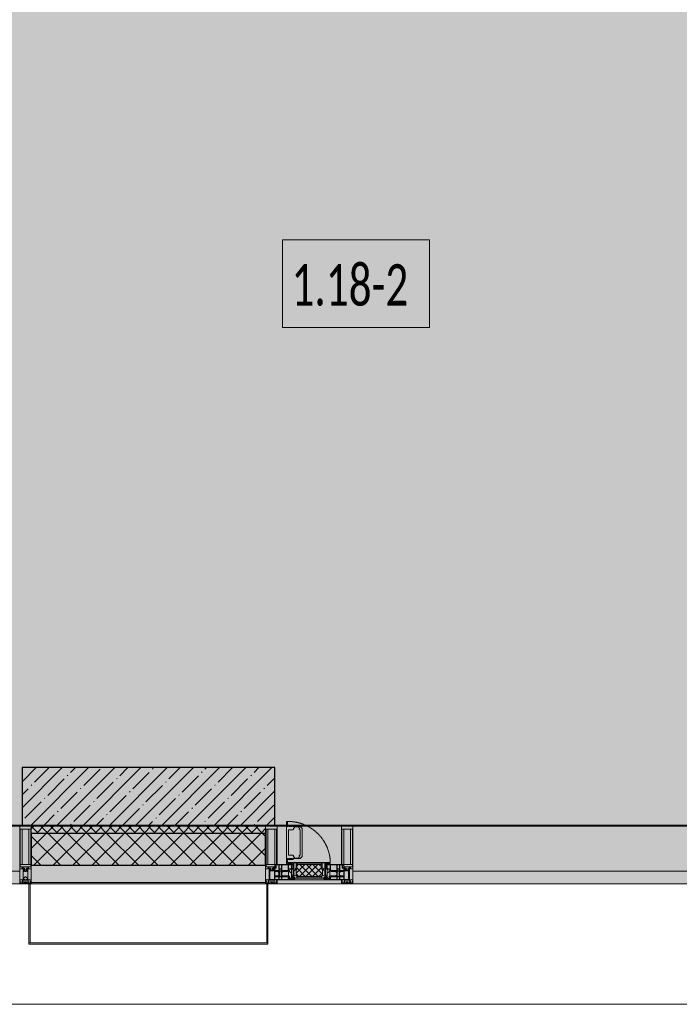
# Model space of a CAD drawing. Header units: millimetres. Extents: x -26897837 to 7466349, y -86687 to 22351.
# Tile 3 of 256: x 20118 to 22988, y -50259 to -45974. Entities that reach past the tile are written whole.
import ezdxf

# ---------------------------------------------------------------- set-up
doc = ezdxf.new("R2010")
doc.units = ezdxf.units.MM
doc.linetypes.add('-D1-02х01', pattern=[3, 2, -1])
for name, color, linetype, lineweight in [('_0', 7, 'Continuous', 13), ('A-010-A_ROOM', 7, 'Continuous', 18), ('A-200-M_WALL', 7, 'Continuous', 5), ('A-200-M_WALL_PAT', 7, 'Continuous', 5), ('A-214-M_CURT_WALL', 7, 'Continuous', 5), ('A-215-M_CURT_PANEL', 7, 'Continuous', 5), ('A-230-M_FLOOR', 7, 'Continuous', 5), ('A-280-M_COLUMN', 7, 'Continuous', 5), ('A-314-M_WINDOW', 7, 'Continuous', 5), ('S-280-M_COLUMN', 7, 'Continuous', 5), ('Z-060-M_DETAIL', 7, 'Continuous', 5), ('Ограждение', 7, 'Continuous', 5), ('Поручни', 7, 'Continuous', 5)]:
    doc.layers.add(name, color=color, linetype=linetype, lineweight=lineweight)
doc.styles.add('Calibri Light_2', font='Calibri light.ttf', dxfattribs={"width": 0.7, "height": 250})

# ---------------------------------------------------------------- blocks, each defined once
blk = doc.blocks.new('System Panel - A_PAN_Glass-5793590-50_AS_Plan_13')
at = {"layer": 'A-215-M_CURT_PANEL'}
for p, q in [((825, 55), (-825, 55)), ((-825, 55), (-825, 0)), ((825, 0), (825, 55)), ((-825, 0), (825, 0))]:
    blk.add_line(p, q, dxfattribs=at)
blk = doc.blocks.new('Rectangular Mullion - R_StandardFrame_50Wx250H-3725449-50_AS_Plan_13')
at = {"layer": 'A-214-M_CURT_WALL'}
blk.add_line((33540, -505), (31890, -505), dxfattribs=at)
blk = doc.blocks.new('A_PAN_Створка - 383мм-V19-50_AS_Plan_13')
at = {"layer": 'A-215-M_CURT_PANEL'}
h = blk.add_hatch(dxfattribs=at)
h.set_pattern_fill('FP_22', color=256, style=0, pattern_type=2)
h.set_pattern_definition([(225, (-14800, -754.981), (14.142136, -14.142136), []), (315, (-14800, -754.981), (14.142136, 14.142136), [])])
h.paths.add_polyline_path([(-54.5, -31.8), (-54.9, -34.1), (-57.2, -36.4), (-57.2, -60.8), (-54.6, -63.4), (-53.6, -82.7), (54.6, -81.8), (54.6, -63.4), (57.2, -60.8), (57.2, -36.4), (54.9, -34.1), (54.5, -31.8)])
at = {"layer": 'A-314-M_WINDOW'}
for p, q in [((-67.9, -17), (-171, -17)), ((-171, -17), (-171, -57)), ((-171, -18.5), (-153.5, -18.5)), ((-153.5, -18.5), (-152, -20)), ((-152, -20), (-152, -73.5)), ((-150.5, -17), (-150.5, -29.4)), ((-132.4, -18.6), (-150.5, -18.6)), ((-150.5, -29.4), (-132.4, -29.4)), ((-150.5, -33.6), (-150.5, -68)), ((-136.3, -33.6), (-150.5, -33.6)), ((-137.2, -31), (-135.8, -35)), ((-132.5, -31), (-137.2, -31)), ((-132.1, -36.8), (-135.8, -35)), ((-132.5, -31.9), (-133.4, -33.7)), ((-133.4, -33.7), (-130.1, -35.3)), ((-132.5, -31.9), (-132.5, -31)), ((-132.4, -29.4), (-132.4, -18.6)), ((-132.1, -49), (-132.1, -36.8)), ((-131, -18.2), (-131, -29.5)), ((-120.8, -18.2), (-131, -18.2)), ((-131, -29.5), (-120.8, -29.5)), ((-131, -30.9), (-131, -33)), ((-120.8, -30.9), (-131, -30.9)), ((-129.4, -34.6), (-131, -33)), ((-130.1, -35.3), (-129.4, -34.6)), ((-130.1, -35.3), (-130.1, -50.4)), ((-122.4, -34.6), (-120.8, -33)), ((-121.7, -35.3), (-122.4, -34.6)), ((-118.4, -33.7), (-121.7, -35.3)), ((-121.7, -35.3), (-121.7, -50.4)), ((-120.8, -18.2), (-120.8, -29.5)), ((-120.8, -30.9), (-120.8, -33)), ((-119.7, -36.8), (-115.9, -35)), ((-119.7, -49), (-119.7, -36.8)), ((-119.3, -18.6), (-92.5, -18.6)), ((-119.3, -29.4), (-119.3, -18.6)), ((-92.5, -29.4), (-119.3, -29.4)), ((-119.3, -31), (-114.6, -31)), ((-119.3, -31.9), (-119.3, -31)), ((-119.3, -31.9), (-118.4, -33.7)), ((-114.6, -31), (-115.9, -35)), ((-94.1, -33.5), (-115.4, -33.5)), ((-89.9, -35.1), (-94.1, -33.5)), ((-92.5, -18.6), (-92.5, -29.4)), ((-90.8, -18.5), (-90.8, -29.4)), ((-87.3, -18.5), (-90.8, -18.5)), ((-90.8, -29.4), (-85.9, -29.4)), ((-89.9, -32.5), (-89.9, -35.1)), ((-85.9, -32.5), (-89.9, -32.5)), ((-89.9, -35.1), (-89.9, -50.9)), ((-87.3, -20.4), (-87.3, -18.5)), ((-87.3, -20.4), (-87.3, -21.9)), ((-84.8, -20.4), (-87.3, -20.4)), ((-87.3, -21.9), (-85.9, -21.9)), ((-85.9, -18.2), (-85.9, -20.4)), ((-75.9, -18.2), (-85.9, -18.2)), ((-85.9, -21.9), (-85.9, -29.4)), ((-85.9, -29.4), (-85.9, -32.5)), ((-83.4, -20.4), (-84.8, -20.4)), ((-70, -33.8), (-83.4, -20.4)), ((-78, -84), (-78, -23.5)), ((-78, -23.5), (-67.9, -23.5)), ((-78, -36.8), (-70, -36.8)), ((-78, -45.6), (-78, -36.8)), ((-75.9, -21.5), (-75.9, -18.2)), ((-75.9, -21.5), (-75.9, -23.5)), ((-74.9, -21.5), (-75.9, -21.5)), ((-75.9, -23.5), (-73, -23.5)), ((-74.9, -17.9), (-74.9, -21.5)), ((-68.9, -17.9), (-74.9, -17.9)), ((-67.2, -29.3), (-73, -23.5)), ((-61.4, -23.5), (-70, -32.1)), ((-70, -32.1), (-70, -62.5)), ((-70, -36.8), (-70, -33.8)), ((-68.9, -21.5), (-68.9, -17.9)), ((-67.9, -21.5), (-68.9, -21.5)), ((67.9, -17), (-67.9, -17)), ((-61.4, -23.5), (-67.9, -17)), ((-67.9, -17), (-67.9, -23.5)), ((-67.9, -17), (67.9, -17)), ((-67.9, -21.5), (-67.9, -23.5)), ((-67.9, -23.5), (-64.6, -26.8)), ((-67.9, -23.5), (-64.6, -26.8)), ((-64.6, -26.8), (-67.2, -29.3)), ((-64.6, -26.8), (-61.4, -23.5)), ((61.4, -23.5), (-61.4, -23.5)), ((67.9, -17), (61.4, -23.5)), ((70, -32.1), (61.4, -23.5)), ((61.4, -23.5), (64.6, -26.8)), ((67.9, -23.5), (64.6, -26.8)), ((64.6, -26.8), (67.9, -23.5)), ((64.6, -26.8), (67.2, -29.3)), ((67.2, -29.3), (73, -23.5)), ((67.9, -23.5), (67.9, -17)), ((171, -17), (67.9, -17)), ((67.9, -21.5), (67.9, -23.5)), ((67.9, -21.5), (68.9, -21.5)), ((67.9, -23.5), (78, -23.5)), ((68.9, -17.9), (74.9, -17.9)), ((68.9, -21.5), (68.9, -17.9)), ((70, -33.8), (83.4, -20.4)), ((70, -62.5), (70, -32.1)), ((70, -36.8), (70, -33.8)), ((78, -36.8), (70, -36.8)), ((75.9, -23.5), (73, -23.5)), ((74.9, -17.9), (74.9, -21.5)), ((74.9, -21.5), (75.9, -21.5)), ((75.9, -18.2), (85.9, -18.2)), ((75.9, -21.5), (75.9, -18.2)), ((75.9, -21.5), (75.9, -23.5)), ((78, -23.5), (78, -84)), ((78, -45.6), (78, -36.8)), ((83.4, -20.4), (84.8, -20.4)), ((84.8, -20.4), (87.3, -20.4)), ((85.9, -18.2), (85.9, -20.4)), ((85.9, -21.9), (85.9, -29.4)), ((87.3, -21.9), (85.9, -21.9)), ((85.9, -29.4), (85.9, -32.5)), ((90.8, -29.4), (85.9, -29.4)), ((85.9, -32.5), (89.9, -32.5)), ((87.3, -18.5), (90.8, -18.5)), ((87.3, -20.4), (87.3, -18.5)), ((87.3, -20.4), (87.3, -21.9)), ((89.9, -32.5), (89.9, -35.1)), ((89.9, -35.1), (94.1, -33.5)), ((89.9, -35.1), (89.9, -50.9)), ((90.8, -18.5), (90.8, -29.4)), ((92.5, -18.6), (92.5, -29.4)), ((119.3, -18.6), (92.5, -18.6)), ((92.5, -29.4), (119.3, -29.4)), ((94.1, -33.5), (115.4, -33.5)), ((114.6, -31), (115.9, -35)), ((119.3, -31), (114.6, -31)), ((119.7, -36.8), (115.9, -35)), ((119.3, -31.9), (118.4, -33.7)), ((118.4, -33.7), (121.7, -35.3)), ((119.3, -29.4), (119.3, -18.6)), ((119.3, -31.9), (119.3, -31)), ((119.7, -49), (119.7, -36.8)), ((120.8, -18.2), (120.8, -29.5)), ((120.8, -18.2), (131, -18.2)), ((131, -29.5), (120.8, -29.5)), ((120.8, -30.9), (120.8, -33)), ((120.8, -30.9), (131, -30.9)), ((122.4, -34.6), (120.8, -33)), ((121.7, -35.3), (122.4, -34.6)), ((121.7, -35.3), (121.7, -50.4)), ((129.4, -34.6), (131, -33)), ((130.1, -35.3), (129.4, -34.6)), ((133.4, -33.7), (130.1, -35.3)), ((130.1, -35.3), (130.1, -50.4)), ((131, -18.2), (131, -29.5)), ((131, -30.9), (131, -33)), ((132.1, -36.8), (135.8, -35)), ((132.1, -49), (132.1, -36.8)), ((132.4, -18.6), (150.5, -18.6)), ((132.4, -29.4), (132.4, -18.6)), ((150.5, -29.4), (132.4, -29.4)), ((132.5, -31), (137.2, -31)), ((132.5, -31.9), (132.5, -31)), ((132.5, -31.9), (133.4, -33.7)), ((137.2, -31), (135.8, -35)), ((136.3, -33.6), (150.5, -33.6)), ((150.5, -17), (150.5, -29.4)), ((150.5, -33.6), (150.5, -68)), ((153.5, -18.5), (152, -20)), ((152, -20), (152, -73.5)), ((171, -18.5), (153.5, -18.5)), ((171, -57), (171, -17)), ((-171, -55.5), (-152, -55.5)), ((-171, -57), (-156, -57)), ((-153, -60), (-153, -73.5)), ((-153, -73.5), (-150, -73.5)), ((-136.4, -52.4), (-150.5, -52.4)), ((-150.5, -56.6), (-132.4, -56.6)), ((-150.5, -68), (-143.5, -68)), ((-150.5, -69.5), (-150.5, -73.5)), ((-145, -69.5), (-150.5, -69.5)), ((-150, -73.5), (-150, -84)), ((-150, -84), (-78, -84)), ((-148.5, -81), (-148.5, -82.5)), ((-143.5, -81), (-148.5, -81)), ((-148.5, -82.5), (-132.4, -82.5)), ((-145, -69.5), (-145, -79.5)), ((-143.5, -68), (-143.5, -81)), ((-137.2, -54.8), (-135.8, -50.8)), ((-132.5, -54.8), (-137.2, -54.8)), ((-132.1, -49), (-135.8, -50.8)), ((-133.4, -52), (-130.1, -50.4)), ((-132.5, -53.8), (-133.4, -52)), ((-132.5, -53.8), (-132.5, -54.8)), ((-132.4, -56.6), (-132.4, -82.5)), ((-129.4, -51.1), (-131, -52.7)), ((-131, -55.1), (-131, -52.7)), ((-120.8, -55.1), (-131, -55.1)), ((-131, -56.5), (-131, -62.6)), ((-131, -56.5), (-120.8, -56.5)), ((-120.8, -62.6), (-131, -62.6)), ((-131, -64.6), (-120.8, -64.6)), ((-131, -82.5), (-131, -64.6)), ((-131, -82.5), (-120.8, -82.5)), ((-130.1, -50.4), (-129.4, -51.1)), ((-121.7, -50.4), (-122.4, -51.1)), ((-122.4, -51.1), (-120.8, -52.7)), ((-118.4, -52), (-121.7, -50.4)), ((-120.8, -55.1), (-120.8, -52.7)), ((-120.8, -56.5), (-120.8, -62.6)), ((-120.8, -82.5), (-120.8, -64.6)), ((-119.7, -49), (-115.9, -50.8)), ((-119.3, -53.8), (-118.4, -52)), ((-119.3, -53.8), (-119.3, -54.8)), ((-119.3, -54.8), (-114.6, -54.8)), ((-119.3, -56.6), (-119.3, -82.5)), ((-92.5, -56.6), (-119.3, -56.6)), ((-119.3, -82.5), (-92.5, -82.5)), ((-114.6, -54.8), (-115.9, -50.8)), ((-94.1, -52.5), (-115.3, -52.5)), ((-89.9, -50.9), (-94.1, -52.5)), ((-92.5, -56.6), (-92.5, -82.5)), ((-90.8, -56.6), (-85.9, -56.6)), ((-90.8, -62.7), (-90.8, -56.6)), ((-80.4, -62.7), (-90.8, -62.7)), ((-90.8, -64.6), (-90.8, -82.5)), ((-80.1, -64.6), (-90.8, -64.6)), ((-90.8, -82.5), (-79.5, -82.5)), ((-89.9, -52.2), (-89.9, -50.9)), ((-89.9, -52.2), (-88.6, -53.5)), ((-85.9, -53.5), (-88.6, -53.5)), ((-85.9, -53.5), (-78, -45.6)), ((-85.9, -56.6), (-85.9, -53.5)), ((-78, -84), (-85, -84)), ((-85, -84), (-85, -87.5)), ((-80.4, -61.1), (-80.4, -62.7)), ((-78, -61.1), (-80.4, -61.1)), ((-80.1, -66.1), (-80.1, -64.6)), ((-78, -66.1), (-80.1, -66.1)), ((-79.5, -80.6), (-78, -80.6)), ((-79.5, -82.5), (-79.5, -80.6)), ((-78, -66.1), (-78, -61.1)), ((-78, -87.5), (-78, -84)), ((-78, -84), (-73.9, -84)), ((-70, -62.5), (-73.9, -62.5)), ((-73.9, -62.5), (-73.9, -87.5)), ((73.9, -62.5), (70, -62.5)), ((73.9, -87.5), (73.9, -62.5)), ((73.9, -84), (78, -84)), ((85.9, -53.5), (78, -45.6)), ((78, -61.1), (80.4, -61.1)), ((78, -66.1), (78, -61.1)), ((78, -66.1), (80.1, -66.1)), ((79.5, -80.6), (78, -80.6)), ((78, -87.5), (78, -84)), ((78, -84), (85, -84)), ((78, -84), (150, -84)), ((79.5, -82.5), (79.5, -80.6)), ((90.8, -82.5), (79.5, -82.5)), ((80.1, -64.6), (90.8, -64.6)), ((80.1, -66.1), (80.1, -64.6)), ((80.4, -61.1), (80.4, -62.7)), ((80.4, -62.7), (90.8, -62.7)), ((85, -84), (85, -87.5)), ((85.9, -53.5), (88.6, -53.5)), ((85.9, -56.6), (85.9, -53.5)), ((90.8, -56.6), (85.9, -56.6)), ((89.9, -52.2), (88.6, -53.5)), ((89.9, -50.9), (94.1, -52.5)), ((89.9, -52.2), (89.9, -50.9)), ((90.8, -62.7), (90.8, -56.6)), ((90.8, -64.6), (90.8, -82.5)), ((92.5, -56.6), (119.3, -56.6)), ((92.5, -56.6), (92.5, -82.5)), ((119.3, -82.5), (92.5, -82.5)), ((94.1, -52.5), (115.3, -52.5)), ((114.6, -54.8), (115.9, -50.8)), ((119.3, -54.8), (114.6, -54.8)), ((119.7, -49), (115.9, -50.8)), ((118.4, -52), (121.7, -50.4)), ((119.3, -53.8), (118.4, -52)), ((119.3, -53.8), (119.3, -54.8)), ((119.3, -56.6), (119.3, -82.5)), ((122.4, -51.1), (120.8, -52.7)), ((120.8, -55.1), (120.8, -52.7)), ((120.8, -55.1), (131, -55.1)), ((120.8, -56.5), (120.8, -62.6)), ((131, -56.5), (120.8, -56.5)), ((120.8, -62.6), (131, -62.6)), ((120.8, -82.5), (120.8, -64.6)), ((131, -64.6), (120.8, -64.6)), ((131, -82.5), (120.8, -82.5)), ((121.7, -50.4), (122.4, -51.1)), ((130.1, -50.4), (129.4, -51.1)), ((129.4, -51.1), (131, -52.7)), ((133.4, -52), (130.1, -50.4)), ((131, -55.1), (131, -52.7)), ((131, -56.5), (131, -62.6)), ((131, -82.5), (131, -64.6)), ((132.1, -49), (135.8, -50.8)), ((150.5, -56.6), (132.4, -56.6)), ((132.4, -56.6), (132.4, -82.5)), ((148.5, -82.5), (132.4, -82.5)), ((132.5, -53.8), (133.4, -52)), ((132.5, -53.8), (132.5, -54.8)), ((132.5, -54.8), (137.2, -54.8)), ((137.2, -54.8), (135.8, -50.8)), ((136.4, -52.4), (150.5, -52.4)), ((143.5, -68), (143.5, -81)), ((150.5, -68), (143.5, -68)), ((143.5, -81), (148.5, -81)), ((145, -69.5), (150.5, -69.5)), ((145, -69.5), (145, -79.5)), ((148.5, -81), (148.5, -82.5)), ((150, -84), (150, -73.5)), ((150, -73.5), (153, -73.5)), ((150.5, -69.5), (150.5, -73.5)), ((171, -55.5), (152, -55.5)), ((153, -73.5), (153, -60)), ((156, -57), (171, -57)), ((-73.9, -87.5), (-91.5, -87.5)), ((-91.5, -87.5), (-91.5, -92)), ((-91.5, -92), (91.5, -92)), ((-85, -87.5), (-78, -87.5)), ((91.5, -87.5), (73.9, -87.5)), ((85, -87.5), (78, -87.5)), ((91.5, -92), (91.5, -87.5))]:
    blk.add_line(p, q, dxfattribs=at)
for centre, start, end in [((-156, -60), 0, 90), ((156, -60), 90, 180)]:
    blk.add_arc(centre, 3, start, end, dxfattribs=at)
at = {"layer": 'A-314-M_WINDOW', "linetype": '-D1-02х01'}
blk.add_arc((91.4, -87.5), 183, 181.4091, 271.1445, dxfattribs=at)
at = {"layer": 'Z-060-M_DETAIL'}
for p, q in [((-70, -32.1), (-61.4, -23.5)), ((-70, -62.5), (-70, -32.1)), ((-67.8, -38.3), (-65.7, -37.4)), ((-67.8, -55.7), (-67.8, -38.3)), ((-65.7, -37.4), (-60.8, -34.7)), ((61.4, -23.5), (-61.4, -23.5)), ((-60.8, -34.7), (-57.3, -35.9)), ((-55.2, -33.8), (-57.3, -35.9)), ((-54.9, -34.1), (-57.2, -36.4)), ((-57.2, -36.4), (-57.2, -60.8)), ((-55.2, -33.8), (-54.8, -31.5)), ((-54.9, -25.8), (-53.9, -24.8)), ((-54.9, -29.5), (-54.9, -25.8)), ((-53.9, -30.5), (-54.9, -29.5)), ((-54.5, -31.8), (-54.9, -34.1)), ((0, -31.5), (-54.8, -31.5)), ((54.5, -31.8), (-54.5, -31.8)), ((-53.9, -24.8), (53.9, -24.8)), ((53.9, -30.5), (-53.9, -30.5)), ((0, -31.5), (54.8, -31.5)), ((54.9, -25.8), (53.9, -24.8)), ((53.9, -30.5), (54.9, -29.5)), ((54.9, -34.1), (54.5, -31.8)), ((55.2, -33.8), (54.8, -31.5)), ((54.9, -29.5), (54.9, -25.8)), ((57.2, -36.4), (54.9, -34.1)), ((55.2, -33.8), (57.3, -35.9)), ((57.2, -60.8), (57.2, -36.4)), ((60.8, -34.7), (57.3, -35.9)), ((65.7, -37.4), (60.8, -34.7)), ((70, -32.1), (61.4, -23.5)), ((67.8, -38.3), (65.7, -37.4)), ((67.8, -55.7), (67.8, -38.3)), ((70, -62.5), (70, -32.1)), ((-73.9, -62.5), (-70, -62.5)), ((-73.9, -87.5), (-73.9, -62.5)), ((-69.4, -66.5), (-73.9, -66.5)), ((-73.9, -81.5), (-69.4, -81.5)), ((-69.4, -85.5), (-73.9, -85.5)), ((-69.4, -81.5), (-69.4, -66.5)), ((-69.4, -90.3), (-69.4, -85.5)), ((-61.7, -62.5), (-67.9, -62.5)), ((-67.9, -62.5), (-67.9, -89.3)), ((-66, -56.5), (-67.8, -55.7)), ((-66, -56.5), (-62, -59.1)), ((-62, -59.1), (-60.7, -61)), ((-61.7, -64.9), (-61.7, -62.5)), ((-60.1, -67.7), (-61.7, -64.9)), ((-60.7, -61), (-57.4, -61)), ((-56.4, -67.7), (-60.1, -67.7)), ((-57.4, -61), (-54.9, -63.5)), ((-57.2, -60.8), (-54.6, -63.4)), ((-56.4, -89.4), (-56.4, -67.7)), ((-54.9, -63.5), (-54.9, -81.9)), ((-54.9, -81.9), (-53.8, -83)), ((-54.9, -85.6), (-53.9, -84.6)), ((-54.9, -89.3), (-54.9, -85.6)), ((-54.6, -63.4), (-54.6, -81.8)), ((-54.6, -81.8), (-53.6, -82.7)), ((-53.9, -84.6), (53.9, -84.6)), ((53.8, -83), (-53.8, -83)), ((-53.6, -82.7), (53.6, -82.7)), ((53.6, -82.7), (54.6, -81.8)), ((54.9, -81.9), (53.8, -83)), ((54.9, -85.6), (53.9, -84.6)), ((54.6, -63.4), (57.2, -60.8)), ((54.6, -81.8), (54.6, -63.4)), ((57.4, -61), (54.9, -63.5)), ((54.9, -63.5), (54.9, -81.9)), ((54.9, -89.3), (54.9, -85.6)), ((56.4, -67.7), (60.1, -67.7)), ((56.4, -89.4), (56.4, -67.7)), ((60.7, -61), (57.4, -61)), ((60.1, -67.7), (61.7, -64.9)), ((62, -59.1), (60.7, -61)), ((61.7, -62.5), (67.9, -62.5)), ((61.7, -64.9), (61.7, -62.5)), ((66, -56.5), (62, -59.1)), ((66, -56.5), (67.8, -55.7)), ((67.9, -62.5), (67.9, -89.3)), ((69.4, -66.5), (73.9, -66.5)), ((69.4, -81.5), (69.4, -66.5)), ((73.9, -81.5), (69.4, -81.5)), ((69.4, -85.5), (73.9, -85.5)), ((69.4, -90.3), (69.4, -85.5)), ((73.9, -62.5), (70, -62.5)), ((73.9, -87.5), (73.9, -62.5)), ((-91.5, -87.5), (-73.9, -87.5)), ((-91.5, -92), (-91.5, -87.5)), ((-91.5, -92), (91.5, -92)), ((-83.4, -90.3), (-83.4, -87.5)), ((-83.4, -90.3), (-69.4, -90.3)), ((-67.9, -89.3), (-66.9, -90.3)), ((-66.9, -90.3), (-57.4, -90.3)), ((-57.4, -90.3), (-56.4, -89.4)), ((-53.9, -90.3), (-54.9, -89.3)), ((53.9, -90.3), (-53.9, -90.3)), ((53.9, -90.3), (54.9, -89.3)), ((57.4, -90.3), (56.4, -89.4)), ((66.9, -90.3), (57.4, -90.3)), ((67.9, -89.3), (66.9, -90.3)), ((83.4, -90.3), (69.4, -90.3)), ((91.5, -87.5), (73.9, -87.5)), ((83.4, -90.3), (83.4, -87.5)), ((91.5, -92), (91.5, -87.5))]:
    blk.add_line(p, q, dxfattribs=at)
at = {"layer": 'Z-060-M_DETAIL', "color": 9, "true_color": 0xc8c8c8}
for p, q in [((39.7, -109), (31.1, -117.6)), ((31.1, -117.6), (31.1, -240.4)), ((41.4, -123.8), (39.1, -124.2)), ((39.1, -179), (39.1, -124.2)), ((70.1, -109), (39.7, -109)), ((41.4, -123.8), (43.5, -121.7)), ((45, -113.3), (42.3, -118.2)), ((42.3, -118.2), (43.5, -121.7)), ((45.9, -111.2), (45, -113.3)), ((63.3, -111.2), (45.9, -111.2)), ((64.1, -113), (63.3, -111.2)), ((64.1, -113), (66.7, -117)), ((66.7, -117), (68.6, -118.3)), ((68.6, -118.3), (68.6, -121.6)), ((68.6, -121.6), (71.1, -124.1)), ((70.1, -105.1), (70.1, -109)), ((95.1, -105.1), (70.1, -105.1)), ((71.1, -124.1), (89.5, -124.1)), ((74.1, -109.6), (74.1, -105.1)), ((89.1, -109.6), (74.1, -109.6)), ((89.1, -105.1), (89.1, -109.6)), ((89.5, -124.1), (90.6, -125.2)), ((90.6, -125.2), (90.6, -232.8)), ((93.1, -109.6), (93.1, -105.1)), ((97.9, -109.6), (93.1, -109.6)), ((95.1, -87.5), (95.1, -105.1)), ((99.6, -87.5), (95.1, -87.5)), ((97.9, -95.6), (95.1, -95.6)), ((97.9, -95.6), (97.9, -109.6)), ((99.6, -270.5), (99.6, -87.5)), ((39.1, -179), (39.1, -233.8)), ((39.7, -249), (31.1, -240.4)), ((41.4, -234.2), (39.1, -233.8)), ((70.1, -249), (39.7, -249)), ((41.4, -234.2), (43.5, -236.3)), ((42.3, -239.8), (43.5, -236.3)), ((45, -244.7), (42.3, -239.8)), ((45.9, -246.8), (45, -244.7)), ((63.3, -246.8), (45.9, -246.8)), ((64.1, -245), (63.3, -246.8)), ((64.1, -245), (66.7, -241)), ((66.7, -241), (68.6, -239.7)), ((68.6, -236.4), (71.1, -233.9)), ((68.6, -239.7), (68.6, -236.4)), ((70.1, -252.9), (70.1, -249)), ((95.1, -252.9), (70.1, -252.9)), ((71.1, -233.9), (89.5, -233.9)), ((74.1, -248.4), (74.1, -252.9)), ((89.1, -248.4), (74.1, -248.4)), ((89.1, -252.9), (89.1, -248.4)), ((89.5, -233.9), (90.6, -232.8)), ((93.1, -248.4), (93.1, -252.9)), ((97.9, -248.4), (93.1, -248.4)), ((95.1, -270.5), (95.1, -252.9)), ((97.9, -262.4), (97.9, -248.4)), ((97.9, -262.4), (95.1, -262.4)), ((99.6, -270.5), (95.1, -270.5))]:
    blk.add_line(p, q, dxfattribs=at)
blk = doc.blocks.new('Rectangular Mullion - R_StandardFrame_50Wx250H-V3-50_AS_Plan_13')
at = {"layer": 'A-214-M_CURT_WALL'}
for p, q in [((37450, 15934.9), (37450, 16145)), ((37700, 15865), (37700, 16145)), ((37450, 15865), (37450, 15905.4))]:
    blk.add_line(p, q, dxfattribs=at)
blk = doc.blocks.new('Rectangular Mullion - 50Wx250H-V1-50_AS_Plan_13')
at = {"layer": 'Z-060-M_DETAIL'}
for p, q in [((-25, 84), (-25, 250)), ((-25, 250), (0, 250)), ((-23, 237.3), (0, 237.3)), ((-23, 237.3), (-23, 84)), ((-14.9, 84), (-14.9, 237.3)), ((25, 250), (0, 250)), ((23, 237.3), (0, 237.3)), ((14.9, 84), (14.9, 237.3)), ((23, 237.3), (23, 73.6)), ((25, 65.2), (25, 250)), ((0, 84), (-15, 84)), ((-0.5, 73.6), (-15, 73.6)), ((-10, 71.3), (-12, 71.3)), ((-10, 57.4), (-10, 71.3)), ((-7, 65.2), (-5.9, 67.3)), ((-7, 65.2), (-7, 57)), ((-4.1, 67.3), (-5.9, 67.3)), ((-4.1, 67.3), (-2.9, 65.1)), ((-2.9, 65.1), (-2.9, 57)), ((0, 84), (23, 84)), ((0.5, 73.6), (23, 73.6)), ((4.1, 67.3), (2.9, 65.1)), ((2.9, 65.1), (2.9, 57)), ((4.1, 67.3), (5.9, 67.3)), ((7, 65.2), (5.9, 67.3)), ((7, 65.2), (7, 54.7)), ((8.7, 53), (7, 54.7)), ((8.7, 53), (10, 53)), ((10, 71.3), (14, 71.3)), ((10, 53), (10, 71.3)), ((10, 53), (10, 17)), ((14, 71.3), (14, 65.2)), ((14, 65.2), (25, 65.2)), ((-23.8, 14.6), (-25, 14.2)), ((-25, 0), (-25, 14.2)), ((-23.8, 17), (-23.8, 14.6)), ((-22.5, 10.6), (-23.8, 14.6)), ((-22.5, 10.6), (-23.7, 9.9)), ((-23.7, 1.3), (-23.7, 9.9)), ((-23.7, 1.3), (-11.8, 1.3)), ((-23.2, 10.2), (-22.5, 8)), ((-22.5, 8), (-22.5, 4.5)), ((-21.3, 4.5), (-22.5, 4.5)), ((-22.3, 17), (-22.3, 16)), ((-22.3, 16), (-21.3, 16)), ((-19.9, 17), (-21.3, 16)), ((-21.3, 4.5), (-21.3, 6.5)), ((-21.3, 6.5), (-14.2, 6.5)), ((-7.4, 16.6), (-18.4, 16.6)), ((-14.2, 6.5), (-14.2, 4.5)), ((-13.2, 4.5), (-14.2, 4.5)), ((-13.2, 4.5), (-12.2, 7.2)), ((-12.7, 7.6), (-11.3, 11.4)), ((-12.7, 7.6), (-11.8, 6.9)), ((-12.2, 9), (-12.2, 14.8)), ((-12.2, 14.8), (0, 14.8)), ((-11.8, 1.3), (-11.8, 6.9)), ((-10.5, 11.2), (-11.3, 11.4)), ((-10.5, 1.5), (-10.5, 11.2)), ((-4.8, 1.5), (-10.5, 1.5)), ((0, 8), (-4.8, 8)), ((-4.8, 1.5), (-4.8, 8)), ((-2.6, 16.8), (0, 16.8)), ((2.6, 16.8), (0, 16.8)), ((0, 14.8), (0, 16.8)), ((0, 14.8), (0, 16.8)), ((12.2, 14.8), (0, 14.8)), ((0, 0), (0, 8)), ((0, 8), (4.8, 8)), ((0, 0), (0, 8)), ((4.8, 1.5), (4.8, 8)), ((4.8, 1.5), (10.5, 1.5)), ((8.5, 23), (6, 25.5)), ((6, 18), (7.4, 18)), ((7.4, 18), (7.4, 16.6)), ((7.4, 16.6), (18.4, 16.6)), ((7.5, 18.5), (8.5, 18.5)), ((7.5, 17), (7.5, 18.5)), ((10, 17), (7.5, 17)), ((8.5, 18.5), (8.5, 23)), ((10.5, 11.2), (11.3, 11.4)), ((10.5, 1.5), (10.5, 11.2)), ((12.7, 7.6), (11.3, 11.4)), ((12.7, 7.6), (11.8, 6.9)), ((11.8, 1.3), (11.8, 6.9)), ((23.7, 1.3), (11.8, 1.3)), ((12.2, 9), (12.2, 14.8)), ((13.2, 4.5), (12.2, 7.2)), ((13.2, 4.5), (14.2, 4.5)), ((21.3, 6.5), (14.2, 6.5)), ((14.2, 6.5), (14.2, 4.5)), ((18.4, 16.6), (19, 17.6)), ((19, 17.6), (21.3, 16)), ((22.3, 16), (21.3, 16)), ((21.3, 4.5), (21.3, 6.5)), ((21.3, 4.5), (22.5, 4.5)), ((22.3, 17), (22.3, 16)), ((22.3, 17), (23.8, 17)), ((22.5, 10.6), (23.8, 14.6)), ((22.5, 10.6), (23.7, 9.9)), ((23.2, 10.2), (22.5, 8)), ((22.5, 8), (22.5, 4.5)), ((23.7, 1.3), (23.7, 9.9)), ((23.8, 17), (23.8, 14.6)), ((23.8, 14.6), (25, 14.2)), ((25, 0), (25, 14.2)), ((-25, 0), (0, 0)), ((25, 0), (0, 0))]:
    blk.add_line(p, q, dxfattribs=at)
for centre, start, end in [((-0.5, 73.1), 360, 90), ((0.5, 73.1), 90, 180)]:
    blk.add_arc(centre, 0.5, start, end, dxfattribs=at)
blk = doc.blocks.new('Rectangular Mullion - R_StandardFrame_50Wx250H-V16-50_AS_Plan_13')
at = {"layer": 'A-214-M_CURT_WALL', "lineweight": 9}
for p, q in [((-25, -17), (-25, 0)), ((-25, 0), (25, 0)), ((25, 0), (25, -250)), ((-25, -250), (-25, -84)), ((25, -250), (-25, -250))]:
    blk.add_line(p, q, dxfattribs=at)
blk = doc.blocks.new('System Panel - A_PAN_Glass-5794225-50_AS_Plan_13')
at = {"layer": 'A-215-M_CURT_PANEL'}
for p, q in [((1076.5, 55), (-1076.5, 55)), ((-1076.5, 55), (-1076.5, 0)), ((1076.5, 0), (1076.5, 55)), ((-1076.5, 0), (1076.5, 0))]:
    blk.add_line(p, q, dxfattribs=at)
blk = doc.blocks.new('Rectangular Mullion - R_StandardFrame_50Wx250H-3731357-50_AS_Plan_13')
at = {"layer": 'A-214-M_CURT_WALL'}
blk.add_line((-16060, -505), (-18022.4, -505), dxfattribs=at)
blk = doc.blocks.new('Rectangular Mullion - 50Wx250H-2623690-50_AS_Plan_13')
at = {"layer": 'Z-060-M_DETAIL'}
for p, q in [((-25, 65.2), (-25, 250)), ((-25, 250), (0, 250)), ((-23, 237.3), (0, 237.3)), ((-23, 237.3), (-23, 73.6)), ((-14.9, 84), (-14.9, 237.3)), ((25, 250), (0, 250)), ((23, 237.3), (0, 237.3)), ((14.9, 84), (14.9, 237.3)), ((23, 237.3), (23, 73.6)), ((25, 65.2), (25, 250)), ((-14, 65.2), (-25, 65.2)), ((0, 84), (-23, 84)), ((-0.5, 73.6), (-23, 73.6)), ((-14, 71.3), (-14, 65.2)), ((-10, 71.3), (-14, 71.3)), ((-10, 53), (-10, 71.3)), ((-8.7, 53), (-10, 53)), ((-10, 53), (-10, 17)), ((-8.7, 53), (-7, 54.7)), ((-7, 65.2), (-5.9, 67.3)), ((-7, 65.2), (-7, 54.7)), ((-4.1, 67.3), (-5.9, 67.3)), ((-4.1, 67.3), (-2.9, 65.1)), ((-2.9, 65.1), (-2.9, 54.6)), ((-1.3, 53), (-2.9, 54.6)), ((0, 53), (-1.3, 53)), ((0, 84), (23, 84)), ((0, 53), (1.3, 53)), ((0.5, 73.6), (23, 73.6)), ((1.3, 53), (2.9, 54.6)), ((4.1, 67.3), (2.9, 65.1)), ((2.9, 65.1), (2.9, 54.6)), ((4.1, 67.3), (5.9, 67.3)), ((7, 65.2), (5.9, 67.3)), ((7, 65.2), (7, 54.7)), ((8.7, 53), (7, 54.7)), ((8.7, 53), (10, 53)), ((10, 71.3), (14, 71.3)), ((10, 53), (10, 71.3)), ((10, 53), (10, 17)), ((14, 71.3), (14, 65.2)), ((14, 65.2), (25, 65.2)), ((-23.8, 14.6), (-25, 14.2)), ((-25, 0), (-25, 14.2)), ((-22.3, 17), (-23.8, 17)), ((-23.8, 17), (-23.8, 14.6)), ((-22.5, 10.6), (-23.8, 14.6)), ((-22.5, 10.6), (-23.7, 9.9)), ((-23.7, 1.3), (-23.7, 9.9)), ((-23.7, 1.3), (-11.8, 1.3)), ((-23.2, 10.2), (-22.5, 8)), ((-22.5, 8), (-22.5, 4.5)), ((-21.3, 4.5), (-22.5, 4.5)), ((-22.3, 17), (-22.3, 16)), ((-22.3, 16), (-21.3, 16)), ((-19, 17.6), (-21.3, 16)), ((-21.3, 4.5), (-21.3, 6.5)), ((-21.3, 6.5), (-14.2, 6.5)), ((-18.4, 16.6), (-19, 17.6)), ((-7.4, 16.6), (-18.4, 16.6)), ((-14.2, 6.5), (-14.2, 4.5)), ((-13.2, 4.5), (-14.2, 4.5)), ((-13.2, 4.5), (-12.2, 7.2)), ((-12.7, 7.6), (-11.3, 11.4)), ((-12.7, 7.6), (-11.8, 6.9)), ((-12.2, 9), (-12.2, 14.8)), ((-12.2, 14.8), (0, 14.8)), ((-11.8, 1.3), (-11.8, 6.9)), ((-10.5, 11.2), (-11.3, 11.4)), ((-10.5, 1.5), (-10.5, 11.2)), ((-4.8, 1.5), (-10.5, 1.5)), ((-10, 17), (-7.5, 17)), ((-8.5, 23), (-1.5, 30)), ((-8.5, 18.5), (-8.5, 23)), ((-7.5, 18.5), (-8.5, 18.5)), ((-7.5, 17), (-7.5, 18.5)), ((-7.4, 18), (-7.4, 16.6)), ((-2.6, 18), (-7.4, 18)), ((0, 8), (-4.8, 8)), ((-4.8, 1.5), (-4.8, 8)), ((-2.6, 18), (-2.6, 16.8)), ((-2.6, 16.8), (0, 16.8)), ((-1.5, 30), (0, 30)), ((1.5, 30), (0, 30)), ((2.6, 16.8), (0, 16.8)), ((0, 14.8), (0, 16.8)), ((0, 14.8), (0, 16.8)), ((12.2, 14.8), (0, 14.8)), ((0, 0), (0, 8)), ((0, 8), (4.8, 8)), ((0, 0), (0, 8)), ((8.5, 23), (1.5, 30)), ((2.6, 18), (2.6, 16.8)), ((2.6, 18), (7.4, 18)), ((4.8, 1.5), (4.8, 8)), ((4.8, 1.5), (10.5, 1.5)), ((7.4, 18), (7.4, 16.6)), ((7.4, 16.6), (18.4, 16.6)), ((7.5, 18.5), (8.5, 18.5)), ((7.5, 17), (7.5, 18.5)), ((10, 17), (7.5, 17)), ((8.5, 18.5), (8.5, 23)), ((10.5, 11.2), (11.3, 11.4)), ((10.5, 1.5), (10.5, 11.2)), ((12.7, 7.6), (11.3, 11.4)), ((12.7, 7.6), (11.8, 6.9)), ((11.8, 1.3), (11.8, 6.9)), ((23.7, 1.3), (11.8, 1.3)), ((12.2, 9), (12.2, 14.8)), ((13.2, 4.5), (12.2, 7.2)), ((13.2, 4.5), (14.2, 4.5)), ((21.3, 6.5), (14.2, 6.5)), ((14.2, 6.5), (14.2, 4.5)), ((18.4, 16.6), (19, 17.6)), ((19, 17.6), (21.3, 16)), ((22.3, 16), (21.3, 16)), ((21.3, 4.5), (21.3, 6.5)), ((21.3, 4.5), (22.5, 4.5)), ((22.3, 17), (22.3, 16)), ((22.3, 17), (23.8, 17)), ((22.5, 10.6), (23.8, 14.6)), ((22.5, 10.6), (23.7, 9.9)), ((23.2, 10.2), (22.5, 8)), ((22.5, 8), (22.5, 4.5)), ((23.7, 1.3), (23.7, 9.9)), ((23.8, 17), (23.8, 14.6)), ((23.8, 14.6), (25, 14.2)), ((25, 0), (25, 14.2)), ((-25, 0), (0, 0)), ((25, 0), (0, 0))]:
    blk.add_line(p, q, dxfattribs=at)
for centre, start, end in [((-0.5, 73.1), 360, 90), ((0.5, 73.1), 90, 180)]:
    blk.add_arc(centre, 0.5, start, end, dxfattribs=at)
blk = doc.blocks.new('Rectangular Mullion - R_StandardFrame_50Wx250H-5794253-50_AS_Plan_13')
at = {"layer": 'A-214-M_CURT_WALL', "lineweight": 9}
for p, q in [((-50, -250), (-50, 0)), ((-50, 0), (0, 0)), ((0, 0), (0, -250)), ((0, -250), (-50, -250))]:
    blk.add_line(p, q, dxfattribs=at)
blk = doc.blocks.new('Rectangular Mullion - 50Wx250H-V26-50_AS_Plan_13')
at = {"layer": 'Z-060-M_DETAIL'}
for p, q in [((-25, 65.2), (-25, 250)), ((-25, 250), (0, 250)), ((-23, 237.3), (0, 237.3)), ((-23, 237.3), (-23, 73.6)), ((-14.9, 84), (-14.9, 237.3)), ((25, 250), (0, 250)), ((23, 237.3), (0, 237.3)), ((14.9, 84), (14.9, 237.3)), ((23, 237.3), (23, 84)), ((25, 84), (25, 250)), ((-14, 65.2), (-25, 65.2)), ((0, 84), (-23, 84)), ((-0.5, 73.6), (-23, 73.6)), ((-14, 71.3), (-14, 65.2)), ((-10, 71.3), (-14, 71.3)), ((-10, 53), (-10, 71.3)), ((-8.7, 53), (-10, 53)), ((-10, 53), (-10, 17)), ((-8.7, 53), (-7, 54.7)), ((-7, 65.2), (-5.9, 67.3)), ((-7, 65.2), (-7, 54.7)), ((-4.1, 67.3), (-5.9, 67.3)), ((-4.1, 67.3), (-2.9, 65.1)), ((-2.9, 65.1), (-2.9, 57)), ((0, 84), (15, 84)), ((0.5, 73.6), (15, 73.6)), ((4.1, 67.3), (2.9, 65.1)), ((2.9, 65.1), (2.9, 57)), ((4.1, 67.3), (5.9, 67.3)), ((7, 65.2), (5.9, 67.3)), ((7, 65.2), (7, 57)), ((10, 71.3), (12, 71.3)), ((10, 57.4), (10, 71.3)), ((-23.8, 14.6), (-25, 14.2)), ((-25, 0), (-25, 14.2)), ((-22.3, 17), (-23.8, 17)), ((-23.8, 17), (-23.8, 14.6)), ((-22.5, 10.6), (-23.8, 14.6)), ((-22.5, 10.6), (-23.7, 9.9)), ((-23.7, 1.3), (-23.7, 9.9)), ((-23.7, 1.3), (-11.8, 1.3)), ((-23.2, 10.2), (-22.5, 8)), ((-22.5, 8), (-22.5, 4.5)), ((-21.3, 4.5), (-22.5, 4.5)), ((-22.3, 17), (-22.3, 16)), ((-22.3, 16), (-21.3, 16)), ((-19, 17.6), (-21.3, 16)), ((-21.3, 4.5), (-21.3, 6.5)), ((-21.3, 6.5), (-14.2, 6.5)), ((-18.4, 16.6), (-19, 17.6)), ((-7.4, 16.6), (-18.4, 16.6)), ((-14.2, 6.5), (-14.2, 4.5)), ((-13.2, 4.5), (-14.2, 4.5)), ((-13.2, 4.5), (-12.2, 7.2)), ((-12.7, 7.6), (-11.3, 11.4)), ((-12.7, 7.6), (-11.8, 6.9)), ((-12.2, 9), (-12.2, 14.8)), ((-12.2, 14.8), (0, 14.8)), ((-11.8, 1.3), (-11.8, 6.9)), ((-10.5, 11.2), (-11.3, 11.4)), ((-10.5, 1.5), (-10.5, 11.2)), ((-4.8, 1.5), (-10.5, 1.5)), ((-10, 17), (-7.5, 17)), ((-8.5, 23), (-6, 25.5)), ((-8.5, 18.5), (-8.5, 23)), ((-7.5, 18.5), (-8.5, 18.5)), ((-7.5, 17), (-7.5, 18.5)), ((-7.4, 18), (-7.4, 16.6)), ((-6, 18), (-7.4, 18)), ((0, 8), (-4.8, 8)), ((-4.8, 1.5), (-4.8, 8)), ((-2.6, 16.8), (0, 16.8)), ((2.6, 16.8), (0, 16.8)), ((0, 14.8), (0, 16.8)), ((0, 14.8), (0, 16.8)), ((12.2, 14.8), (0, 14.8)), ((0, 0), (0, 8)), ((0, 8), (4.8, 8)), ((0, 0), (0, 8)), ((4.8, 1.5), (4.8, 8)), ((4.8, 1.5), (10.5, 1.5)), ((7.4, 16.6), (18.4, 16.6)), ((10.5, 11.2), (11.3, 11.4)), ((10.5, 1.5), (10.5, 11.2)), ((12.7, 7.6), (11.3, 11.4)), ((12.7, 7.6), (11.8, 6.9)), ((11.8, 1.3), (11.8, 6.9)), ((23.7, 1.3), (11.8, 1.3)), ((12.2, 9), (12.2, 14.8)), ((13.2, 4.5), (12.2, 7.2)), ((13.2, 4.5), (14.2, 4.5)), ((21.3, 6.5), (14.2, 6.5)), ((14.2, 6.5), (14.2, 4.5)), ((19.9, 17), (21.3, 16)), ((22.3, 16), (21.3, 16)), ((21.3, 4.5), (21.3, 6.5)), ((21.3, 4.5), (22.5, 4.5)), ((22.3, 17), (22.3, 16)), ((22.5, 10.6), (23.8, 14.6)), ((22.5, 10.6), (23.7, 9.9)), ((23.2, 10.2), (22.5, 8)), ((22.5, 8), (22.5, 4.5)), ((23.7, 1.3), (23.7, 9.9)), ((23.8, 17), (23.8, 14.6)), ((23.8, 14.6), (25, 14.2)), ((25, 0), (25, 14.2)), ((-25, 0), (0, 0)), ((25, 0), (0, 0))]:
    blk.add_line(p, q, dxfattribs=at)
for centre, start, end in [((-0.5, 73.1), 360, 90), ((0.5, 73.1), 90, 180)]:
    blk.add_arc(centre, 0.5, start, end, dxfattribs=at)
blk = doc.blocks.new('Rectangular Mullion - R_StandardFrame_50Wx250H-3548768-50_AS_Plan_13')
at = {"layer": 'A-214-M_CURT_WALL', "lineweight": 9}
for p, q in [((0, 0), (-50, 0)), ((-50, 0), (-50, -17)), ((0, -250), (0, 0)), ((-50, -84), (-50, -250)), ((-50, -250), (0, -250))]:
    blk.add_line(p, q, dxfattribs=at)
blk = doc.blocks.new('Ограждение - Ограждение-5498633-50_AS_Plan_13')
at = {"layer": 'Поручни'}
blk.add_line((-55947.2, -1355), (1285, -1355), dxfattribs=at)
blk = doc.blocks.new('RST_AR_KMN_R22_B1_FCD_rvt-1-50_AS_Plan_13')
at = {"layer": 'A-200-M_WALL_PAT'}
h = blk.add_hatch(dxfattribs=at)
h.set_pattern_fill('FP_3', color=256, style=0, pattern_type=2)
h.set_pattern_definition([(45, (0, 0), (-21.213203, 21.213203), []), (135, (0, 0), (-21.213203, -21.213203), [])])
h.paths.add_polyline_path([(-14990, -535), (-14990, -505), (-16010, -505), (-16010, -535), (-15659.4, -535)])
h = blk.add_hatch(dxfattribs=at)
h.set_pattern_fill('FP_4', color=256, style=0, pattern_type=2)
h.set_pattern_definition([(45, (0, 0), (-42.4264, 42.4264), []), (135, (0, 0), (-42.4264, -42.4264), [])])
h.paths.add_polyline_path([(-14990, -675), (-14990, -535), (-16010, -535), (-16010, -675), (-15659.4, -675)])
at = {"layer": 'A-200-M_WALL'}
for p, q in [((-14990, -505), (-16010, -505)), ((-16010, -505), (-16010, -535)), ((-14990, -535), (-14990, -505)), ((-16010, -675), (-16010, -750)), ((-14990, -750), (-14990, -675)), ((-16010, -750), (-16010, -755)), ((-16010, -750), (-14990, -750)), ((-16010, -755), (-14990, -755)), ((-14990, -755), (-14990, -750))]:
    blk.add_line(p, q, dxfattribs=at)
at = {"layer": 'A-200-M_WALL', "lineweight": 25}
for p, q in [((-16010, -535), (-16010, -675)), ((-16010, -535), (-14990, -535)), ((-14990, -675), (-14990, -535)), ((-16010, -675), (-14990, -675))]:
    blk.add_line(p, q, dxfattribs=at)
at = {"layer": 'A-280-M_COLUMN', "lineweight": 18}
for p, q in [((-16020, -755), (-16020, -1012.7)), ((-16015, -755), (-16020, -755)), ((-16015, -1012.7), (-16015, -755)), ((-14985, -755), (-14985, -1012.7)), ((-14980, -755), (-14985, -755)), ((-14980, -1012.7), (-14980, -755)), ((-16020, -1012.7), (-16015, -1012.7)), ((-16020, -1012.7), (-16020, -1017.8)), ((-14980, -1012.7), (-16020, -1012.7)), ((-16020, -1017.8), (-14980, -1017.8)), ((-14985, -1012.7), (-14980, -1012.7)), ((-14980, -1017.8), (-14980, -1012.7))]:
    blk.add_line(p, q, dxfattribs=at)
at = {"layer": 'A-214-M_CURT_WALL', "lineweight": 5}
for name, p in [('Rectangular Mullion - R_StandardFrame_50Wx250H-3731357-50_AS_Plan_13', (0, 0)), ('Rectangular Mullion - 50Wx250H-2623690-50_AS_Plan_13', (-16035, -755)), ('Rectangular Mullion - 50Wx250H-V26-50_AS_Plan_13', (-14965, -755)), ('Rectangular Mullion - 50Wx250H-V1-50_AS_Plan_13', (-14635, -755)), ('Rectangular Mullion - R_StandardFrame_50Wx250H-3725449-50_AS_Plan_13', (-46500, 0))]:
    blk.add_blockref(name, p, dxfattribs=at)
at = {"layer": 'A-214-M_CURT_WALL', "lineweight": 5, "extrusion": (0, 0, -1), "rotation": 180}
for name, p in [('Rectangular Mullion - R_StandardFrame_50Wx250H-5794253-50_AS_Plan_13', (16010, -755)), ('Rectangular Mullion - R_StandardFrame_50Wx250H-V16-50_AS_Plan_13', (14635, -755))]:
    blk.add_blockref(name, p, dxfattribs=at)
at = {"layer": 'A-214-M_CURT_WALL', "lineweight": 5}
for name, p, rotation in [('Rectangular Mullion - R_StandardFrame_50Wx250H-3548768-50_AS_Plan_13', (-14990, -755), 180), ('Rectangular Mullion - R_StandardFrame_50Wx250H-V3-50_AS_Plan_13', (-30805, 36945), 270.0000000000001)]:
    blk.add_blockref(name, p, dxfattribs=dict(at, rotation=rotation))
at = {"layer": 'A-215-M_CURT_PANEL', "lineweight": 5, "rotation": 180}
blk.add_blockref('A_PAN_Створка - 383мм-V19-50_AS_Plan_13', (-14800, -755), dxfattribs=at)
at = {"layer": 'A-215-M_CURT_PANEL', "lineweight": 5}
for name, p in [('System Panel - A_PAN_Glass-5794225-50_AS_Plan_13', (-17136.5, -755)), ('System Panel - A_PAN_Glass-5793590-50_AS_Plan_13', (-13785, -755))]:
    blk.add_blockref(name, p, dxfattribs=at)
at = {"layer": 'Ограждение', "lineweight": 5}
blk.add_blockref('Ограждение - Ограждение-5498633-50_AS_Plan_13', (36940, 75), dxfattribs=at)

msp = doc.modelspace()

# ---------------------------------------------------------------- hatches: boundary and pattern name
at = {"layer": '_0', "transparency": 33554534}
h = msp.add_hatch(color=252, dxfattribs=at)
h.dxf.hatch_style = 1
h.paths.add_polyline_path([(17837.9, -49734.4), (25204.6, -19284.4), (73878, -19284.4), (73878, -49734.4)])
h.paths.add_polyline_path([(28728, -40979.4), (28728, -37429.4), (30528, -37429.4), (30528, -30029.4), (28477.6, -30029.4), (28478, -28029.4), (29978, -28029.4), (29978, -27479.4), (32178, -27479.4), (32178, -28029.4), (44478, -28029.4), (44478, -27979.4), (45303, -27979.4), (45303, -27379.4), (47528, -27379.4), (47528, -27979.4), (53578, -27979.4), (53578, -27379.4), (55478, -27379.4), (55478, -27979.4), (64478, -27979.4), (64478, -26229.4), (67788, -26229.4), (67788, -28219.4), (66578, -28219.4), (66578, -30029.4), (62978, -30029.4), (62078, -30029.4), (58628, -30029.4), (58628, -38979.4), (61728, -38979.4), (62978, -38979.4), (66878, -38979.4), (66878, -41429.4), (64488, -41429.4), (64488, -41029.4), (59923, -41029.4), (59923, -41629.4), (57898, -41629.4), (57898, -41029.4), (47038, -41029.4), (47038, -41629.4), (44138, -41629.4), (44138, -40979.4)], flags=16)
at = {"layer": 'S-280-M_COLUMN'}
h = msp.add_hatch(dxfattribs=at)
h.set_pattern_fill('FP_1', color=256, style=0, pattern_type=2)
h.set_pattern_definition([(45, (36177.975, -48979.44), (-57.02463, 57.02463), []), (45, (36235, -48979.44), (-57.02463, 57.02463), [100.806, -20.161, 3.353, -16.808])])
h.paths.add_polyline_path([(21228, -49479.4), (21228, -49229.4), (20128, -49229.4), (20128, -49479.4), (20518.6, -49479.4)])

# ---------------------------------------------------------------- linework, layer by layer
at = {"layer": 'A-010-A_ROOM', "lineweight": 5, "flags": 128}
msp.add_lwpolyline([(21261, -46932.5), (21901.5, -46932.5), (21901.5, -47313.5), (21261, -47313.5)], close=True, dxfattribs=at)
at = {"layer": 'A-230-M_FLOOR'}
for p, q in [((18156.8, -49479.4), (20128, -49479.4)), ((21228, -49479.4), (21278.4, -49479.4)), ((21282.9, -49479.4), (23228, -49479.4))]:
    msp.add_line(p, q, dxfattribs=at)
at = {"layer": 'S-280-M_COLUMN', "lineweight": 25}
for p, q in [((20128, -49229.4), (20128, -49479.4)), ((21228, -49229.4), (20128, -49229.4)), ((21228, -49479.4), (21228, -49229.4)), ((20128, -49479.4), (21228, -49479.4))]:
    msp.add_line(p, q, dxfattribs=at)

# ---------------------------------------------------------------- block references
at = {"lineweight": 5}
msp.add_blockref('RST_AR_KMN_R22_B1_FCD_rvt-1-50_AS_Plan_13', (36178, -48979.4), dxfattribs=at)

# ---------------------------------------------------------------- texts
at = {"layer": 'A-010-A_ROOM', "lineweight": 5, "insert": (21300.8, -47038.7), "char_height": 180, "width": 709.493, "attachment_point": 1, "style": 'Calibri Light_2'}
msp.add_mtext('1.18-2 ', dxfattribs=at)

doc.saveas('drawing.dxf')
